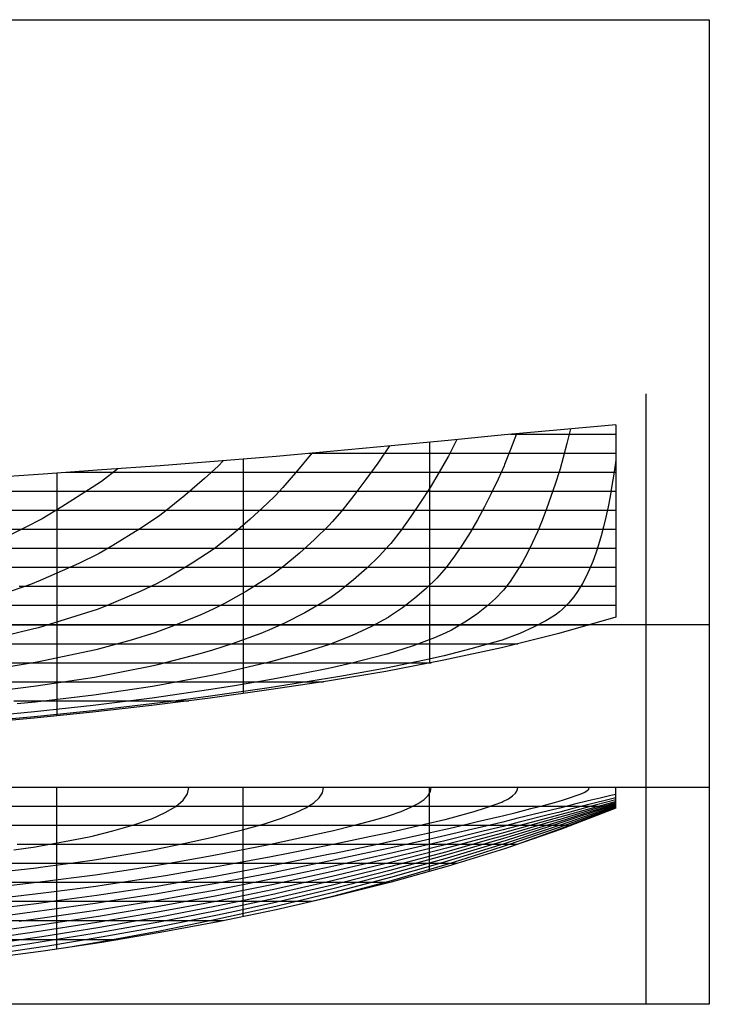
# Model space of a CAD drawing. Header units: metres. Extents: x -1049 to 33, y -200 to 318.
# Tile 4 of 4: x -329 to 33, y -200 to 318. Entities that reach past the tile are written whole.
import ezdxf

# ---------------------------------------------------------------- set-up
doc = ezdxf.new("R2010")
doc.units = ezdxf.units.M

msp = doc.modelspace()

# ---------------------------------------------------------------- linework, layer by layer
at = {"layer": '2', "color": 9}
for points in [[(0, -75.2226), (0, 121.384)], [(33.2, 0), (-1049.2, 0)]]:
    msp.add_lwpolyline(points, dxfattribs=at)
at = {"layer": '2', "color": 5}
for points in [[(-16, 105), (-45.0698, 102.447), (-74.4626, 99.7152), (-104.143, 96.8778), (-134.077, 94.0066), (-164.227, 91.1738), (-194.56, 88.4514), (-225.04, 85.9099), (-255.642, 83.5571), (-286.35, 81.326), (-317.15, 79.145), (-348.03, 76.9703)], [(-16, 105), (-16, 98.1503), (-16, 91.5786), (-16, 85.2809), (-16, 79.2533), (-16, 73.4917), (-16, 67.9922), (-16, 62.7509), (-16, 57.7637), (-16, 53.0268), (-16, 48.536), (-16, 44.2876), (-16, 40.2773), (-16, 36.5015), (-16, 32.9559), (-16, 29.6368), (-16, 26.54), (-16, 23.6617), (-16, 20.9978), (-16, 18.5445), (-16, 16.2977), (-16, 14.2534), (-16, 12.4077), (-16, 10.7567), (-16, 9.2963), (-16, 8.0225), (-16, 6.9315), (-16, 6.0192), (-16, 5.2817), (-16, 4.715), (-16, 4.3151), (-16, 4.0781), (-16, 4)], [(-16, 4), (-45.929, -4.5994), (-76.0973, -12.1325), (-106.468, -18.7357), (-137.003, -24.5452), (-167.666, -29.6973), (-198.419, -34.3281), (-229.226, -38.5694), (-260.072, -42.4705), (-290.959, -46.0102), (-321.89, -49.1651), (-352.864, -51.901)]]:
    msp.add_lwpolyline(points, dxfattribs=at)
at = {"layer": '2', "color": 1}
for points in [[(-16.001, 105), (-16.001, 98.1502), (-16.001, 91.5785), (-16.001, 85.2808), (-16.001, 79.2531), (-16.001, 73.4915), (-16.001, 67.9921), (-16.001, 62.7507), (-16.001, 57.7635), (-16.001, 53.0265), (-16.001, 48.5358), (-16.001, 44.2873), (-16.001, 40.2771), (-16.001, 36.5012), (-16.001, 32.9556), (-16.001, 29.6365), (-16.001, 26.5397), (-16.001, 23.6614), (-16.001, 20.9975), (-16.001, 18.5442), (-16.001, 16.2974), (-16.001, 14.2531), (-16.001, 12.4074), (-16.001, 10.7564), (-16.001, 9.296), (-16.001, 8.0222), (-16.001, 6.9312), (-16.001, 6.0189), (-16.001, 5.2814), (-16.001, 4.7147), (-16.001, 4.3148), (-16.001, 4.0778), (-16.001, 3.9997)], [(-114, 95.9323), (-114, 87.6202), (-114, 79.6832), (-114, 72.114), (-114, 64.9054), (-114, 58.05), (-114, 51.5407), (-114, 45.37), (-114, 39.5308), (-114, 34.0158), (-114, 28.8176), (-114, 23.9289), (-114, 19.3424), (-114, 15.0509), (-114, 11.0469), (-114, 7.3233), (-114, 3.8727), (-114, 0.6877), (-114, -2.2388), (-114, -4.9143), (-114, -7.346), (-114, -9.5413), (-114, -11.5073), (-114, -13.2515), (-114, -14.7811), (-114, -16.1034), (-114, -17.2258), (-114, -18.1554), (-114, -18.8997), (-114, -19.4659), (-114, -19.8612), (-114, -20.0931), (-114, -20.1688)], [(-212, 86.9972), (-212, 78.5016), (-212, 70.3627), (-212, 62.5749), (-212, 55.1325), (-212, 48.0299), (-212, 41.2613), (-212, 34.8211), (-212, 28.7035), (-212, 22.9029), (-212, 17.4135), (-212, 12.2296), (-212, 7.3456), (-212, 2.7556), (-212, -1.5461), (-212, -5.5651), (-212, -9.3073), (-212, -12.7783), (-212, -15.9838), (-212, -18.9296), (-212, -21.6215), (-212, -24.0651), (-212, -26.2662), (-212, -28.2305), (-212, -29.9637), (-212, -31.4716), (-212, -32.7598), (-212, -33.8342), (-212, -34.7004), (-212, -35.3641), (-212, -35.8311), (-212, -36.1072), (-212, -36.1979)], [(-310, 79.6514), (-310, 70.4177), (-310, 61.6075), (-310, 53.2123), (-310, 45.2239), (-310, 37.6338), (-310, 30.4338), (-310, 23.6153), (-310, 17.1701), (-310, 11.0895), (-310, 5.3651), (-310, -0.0117), (-310, -5.0493), (-310, -9.7566), (-310, -14.142), (-310, -18.2143), (-310, -21.9821), (-310, -25.454), (-310, -28.6388), (-310, -31.5451), (-310, -34.1816), (-310, -36.5571), (-310, -38.6802), (-310, -40.5597), (-310, -42.2043), (-310, -43.6228), (-310, -44.8238), (-310, -45.8161), (-310, -46.6084), (-310, -47.2094), (-310, -47.6279), (-310, -47.8727), (-310, -47.9523)]]:
    msp.add_lwpolyline(points, dxfattribs=at)
at = {"layer": '2', "color": 7}
for points in [[(-39.8644, 102.904), (-41.7104, 95.3042), (-43.6198, 87.9383), (-45.2545, 81.992), (-45.6206, 80.8069), (-47.8188, 73.9251), (-50.0676, 67.2954), (-52.3757, 60.9148), (-54.7541, 54.7795), (-57.2167, 48.8848), (-59.7808, 43.2247), (-62.4676, 37.792), (-65.303, 32.5781), (-68.3191, 27.5725), (-71.5547, 22.7626), (-75.058, 18.1333), (-75.2658, 17.8843), (-79.2442, 13.7392), (-83.9418, 9.4867), (-89.2532, 5.3394), (-95.3338, 1.2579), (-102.385, -2.8073), (-105.676, -4.4744), (-111.289, -6.8717), (-122.508, -11.0502), (-136.289, -15.509), (-136.341, -15.5244), (-155.506, -20.3257), (-167.135, -22.9705), (-181.198, -25.7814), (-198.011, -28.9184), (-216.448, -32.0538), (-228.933, -34.068), (-259.86, -38.6064), (-290.766, -42.5376), (-321.614, -45.8228), (-347.209, -48.1938)], [(-68.1628, 100.301), (-71.2691, 92.0901), (-74.4302, 84.1362), (-74.713, 83.4445), (-77.9142, 76.444), (-81.469, 69.033), (-85.0877, 61.8983), (-88.7939, 55.0331), (-92.6152, 48.4293), (-96.5842, 42.0773), (-100.739, 35.9658), (-105.125, 30.0815), (-105.13, 30.0755), (-110.183, 24.4873), (-115.639, 19.0964), (-121.587, 13.8842), (-128.144, 8.8223), (-135.452, 3.8772), (-135.731, 3.7068), (-144.419, -0.8971), (-154.707, -5.6358), (-166.571, -10.3872), (-166.625, -10.406), (-181.682, -15.1773), (-197.532, -19.6042), (-199.628, -20.134), (-222.021, -25.2937), (-228.544, -26.6687), (-252.967, -31.2769), (-259.544, -32.434), (-290.471, -37.0572), (-321.268, -40.739), (-330.854, -41.6879)], [(-99.6167, 97.3105), (-103.985, 88.6348), (-104.321, 87.985), (-108.798, 80.236), (-113.682, 72.1494), (-118.636, 64.3671), (-123.7, 56.8783), (-128.916, 49.6707), (-134.333, 42.7304), (-135.087, 41.8234), (-140.435, 36.0881), (-146.945, 29.7015), (-153.887, 23.5426), (-161.363, 17.5868), (-165.921, 14.3065), (-169.811, 11.8309), (-179.518, 6.2589), (-190.265, 0.8041), (-196.919, -2.2153), (-202.71, -4.5663), (-217.277, -9.8883), (-228.006, -13.3986), (-234.755, -15.3473), (-256.955, -21.1592), (-259.079, -21.6687), (-290.039, -27.7955), (-320.804, -32.3402), (-351.377, -36.0881)], [(-134.983, 93.9214), (-141.17, 84.9064), (-147.389, 76.2368), (-153.688, 67.898), (-160.119, 59.8746), (-165.081, 54.0602), (-166.903, 52.154), (-174.435, 44.7348), (-182.307, 37.5915), (-190.607, 30.7022), (-196.144, 26.4888), (-199.767, 24.0423), (-210.162, 17.5887), (-221.359, 11.3164), (-227.301, 8.2865), (-234.487, 5.0697), (-249.944, -1.2102), (-258.453, -4.3453), (-270.9, -8.1407), (-289.464, -13.288), (-320.23, -19.6892), (-350.773, -24.7038)], [(-175.836, 90.1319), (-183.398, 80.9617), (-191.064, 72.1404), (-195.084, 67.749), (-199.294, 63.6443), (-208.204, 55.4554), (-217.453, 47.5597), (-226.332, 40.5452), (-227.221, 39.9249), (-238.774, 32.3898), (-251.101, 25.047), (-257.591, 21.4882), (-266.105, 17.4878), (-284.757, 9.5432), (-288.703, 8.0047), (-319.533, -1.6099), (-321.966, -2.208), (-350.114, -8.9727)], [(-16, 86.7244), (-16.1925, 85.2518), (-17.0665, 79.073), (-18.0019, 73.1207), (-19.0001, 67.3916), (-20.0633, 61.8827), (-21.1943, 56.5908), (-22.3969, 51.5127), (-23.6759, 46.6449), (-25.0383, 41.9836), (-26.4929, 37.5241), (-28.0514, 33.2614), (-29.7291, 29.189), (-31.546, 25.2992), (-33.528, 21.5825), (-35.7088, 18.027), (-38.1326, 14.6175), (-40.8581, 11.3346), (-43.9641, 8.1531), (-45.611, 6.6986), (-47.8642, 5.0513), (-52.8323, 1.9615), (-58.9127, -1.2078), (-66.5313, -4.5673), (-75.8165, -8.0901), (-76.4598, -8.2911), (-92.2871, -12.7788), (-106.242, -16.3835), (-116.541, -18.6318), (-136.823, -22.8509), (-161.05, -27.2174), (-167.527, -28.354), (-198.316, -33.1777), (-229.158, -37.5939), (-249.754, -40.296), (-260.027, -41.6246), (-290.919, -45.2336), (-309.77, -47.1849), (-321.823, -48.4215), (-352.717, -51.1732)], [(-222.381, 86.1316), (-225.108, 83.3403), (-232.204, 76.8491), (-242.657, 67.8442), (-253.533, 59.1044), (-256.423, 56.916), (-266.257, 50.3472), (-280.454, 41.5942), (-287.683, 37.4731), (-298.419, 32.1917), (-318.683, 23.1446), (-323.847, 21.1984), (-349.407, 12.2777)], [(-277.816, 81.9461), (-286.506, 75.3183), (-291.303, 72.0814), (-307.249, 61.8969), (-317.707, 55.669), (-326.563, 51.0176), (-348.683, 40.2824)], [(-16, 4), (-45.929, -4.5994), (-76.0973, -12.1325), (-106.468, -18.7357), (-137.003, -24.5452), (-167.666, -29.6973), (-198.419, -34.3281), (-229.226, -38.5694), (-260.072, -42.4705), (-290.959, -46.0102), (-321.89, -49.1651), (-352.864, -51.901)]]:
    msp.add_lwpolyline(points, dxfattribs=at)
at = {"layer": '2', "color": 2}
for points in [[(-16, 100), (-45.0946, 100), (-71.3975, 100)], [(-16, 90), (-27.9774, 90), (-45.1901, 90), (-74.6181, 90), (-91.0189, 90), (-104.281, 90), (-134.166, 90), (-164.255, 90), (-177.306, 90)], [(-16, 80), (-45.2689, 80), (-51.537, 80), (-74.7578, 80), (-104.467, 80), (-111.019, 80), (-134.383, 80), (-164.492, 80), (-194.069, 80), (-194.771, 80), (-225.195, 80), (-255.738, 80), (-286.384, 80), (-305.076, 80)], [(-16, 70), (-34.8381, 70), (-45.33, 70), (-74.1915, 70), (-74.8775, 70), (-104.632, 70), (-133.003, 70), (-134.587, 70), (-164.724, 70), (-195.026, 70), (-216.34, 70), (-225.468, 70), (-256.021, 70), (-286.651, 70), (-314.694, 70), (-317.347, 70), (-348.131, 70), (-379.015, 70), (-409.99, 70), (-441.03, 70), (-451.638, 70)], [(-16, 60), (-28.8748, 60), (-45.3759, 60), (-57.7277, 60), (-74.9745, 60), (-98.7586, 60), (-104.779, 60), (-134.776, 60), (-158.906, 60), (-164.95, 60), (-195.284, 60), (-225.755, 60), (-242.777, 60), (-256.325, 60), (-286.947, 60), (-317.592, 60), (-324.178, 60), (-348.294, 60)], [(-16, 50), (-28.7882, 50), (-45.4089, 50), (-51.3338, 50), (-75.0547, 50), (-82.3345, 50), (-104.908, 50), (-126.289, 50), (-134.952, 50), (-165.169, 50), (-189.71, 50), (-195.542, 50), (-226.05, 50), (-256.646, 50), (-269.69, 50), (-287.264, 50), (-317.862, 50), (-333.625, 50)], [(-16, 40), (-17.057, 40), (-32.8195, 40), (-45.4332, 40), (-51.6991, 40), (-75.121, 40), (-76.2861, 40), (-105.023, 40), (-110.502, 40), (-135.116, 40), (-158.674, 40), (-165.381, 40), (-195.798, 40), (-226.348, 40), (-226.389, 40), (-256.976, 40), (-287.597, 40), (-293.422, 40), (-318.154, 40), (-343.676, 40)], [(-16, 30), (-26.7733, 30), (-40.182, 30), (-45.4568, 30), (-57.1658, 30), (-75.1811, 30), (-77.9553, 30), (-105.131, 30), (-105.696, 30), (-135.274, 30), (-144.405, 30), (-165.589, 30), (-196.054, 30), (-197.774, 30), (-226.648, 30), (-257.308, 30), (-263.116, 30), (-287.939, 30), (-312.858, 30), (-318.462, 30), (-348.924, 30)], [(-16, 20), (-19.4613, 20), (-28.8076, 20), (-39.1233, 20), (-45.4933, 20), (-51.5675, 20), (-66.8594, 20), (-75.249, 20), (-85.7479, 20), (-105.241, 20), (-109.62, 20), (-135.433, 20), (-141.846, 20), (-165.799, 20), (-185.901, 20), (-196.311, 20), (-226.947, 20), (-242.477, 20), (-257.641, 20), (-288.285, 20), (-292.871, 20), (-318.786, 20), (-329.824, 20)], [(-16, 10), (-18.5892, 10), (-24.2377, 10), (-30.5677, 10), (-37.6229, 10), (-45.4596, 10), (-45.5683, 10), (-55.8316, 10), (-67.4127, 10), (-75.3482, 10), (-81.3213, 10), (-98.6698, 10), (-105.372, 10), (-120.656, 10), (-135.606, 10), (-148.925, 10), (-166.017, 10), (-186.461, 10), (-196.574, 10), (-227.249, 10), (-234.538, 10), (-257.973, 10), (-281.111, 10), (-288.633, 10), (-316.419, 10), (-319.123, 10), (-346.293, 10)], [(-336.648, 0), (-319.475, 0), (-309.933, 0), (-288.984, 0), (-278.411, 0), (-258.306, 0), (-238.523, 0), (-227.558, 0), (-197.269, 0), (-196.853, 0), (-166.261, 0), (-163.919, 0), (-137.964, 0), (-135.816, 0), (-118.121, 0), (-105.558, 0), (-101.568, 0), (-88.6444, 0), (-77.1713, 0), (-75.5273, 0), (-68.3446, 0), (-60.7485, 0), (-54.055, 0), (-48.2076, 0), (-45.7478, 0), (-43.5327, 0), (-39.8441, 0), (-36.7599, 0), (-34.2647, 0), (-32.3452, 0), (-30.9896, 0), (-30.1861, 0), (-29.9215, 0)], [(-334.647, -10), (-319.846, -10), (-311.39, -10), (-289.342, -10), (-285.11, -10), (-258.648, -10), (-252.704, -10), (-227.886, -10), (-218.291, -10), (-197.167, -10), (-188.232, -10), (-166.559, -10), (-163.814, -10), (-144.74, -10), (-136.11, -10), (-129.165, -10), (-116.586, -10), (-105.874, -10), (-105.644, -10), (-97.5003, -10), (-90.4557, -10), (-84.4354, -10), (-79.3738, -10), (-75.9271, -10), (-75.3116, -10), (-72.4487, -10), (-70.2692, -10), (-68.7451, -10), (-67.8498, -10), (-67.5572, -10)], [(-339.49, -20), (-320.383, -20), (-320.243, -20), (-298.234, -20), (-289.72, -20), (-273.542, -20), (-259.014, -20), (-246.88, -20), (-228.256, -20), (-221.089, -20), (-198.513, -20), (-197.548, -20), (-180.509, -20), (-166.971, -20), (-165.225, -20), (-153.436, -20), (-143.358, -20), (-136.6, -20), (-135.072, -20), (-128.89, -20), (-123.838, -20), (-119.838, -20), (-116.822, -20), (-114.731, -20), (-113.51, -20), (-113.113, -20)], [(-335.067, -30), (-320.689, -30), (-318.484, -30), (-300.076, -30), (-290.136, -30), (-280.835, -30), (-261.168, -30), (-259.43, -30), (-242.376, -30), (-228.708, -30), (-225.93, -30), (-212.281, -30), (-200.757, -30), (-198.081, -30), (-191.786, -30), (-184.678, -30), (-179.071, -30), (-174.856, -30), (-171.937, -30), (-170.232, -30), (-169.676, -30)], [(-332.627, -40), (-321.223, -40), (-319.451, -40), (-305.826, -40), (-292.861, -40), (-290.625, -40), (-280.44, -40), (-269.479, -40), (-260.115, -40), (-259.937, -40), (-252.895, -40), (-247.403, -40), (-243.554, -40), (-241.284, -40), (-240.538, -40)]]:
    msp.add_lwpolyline(points, dxfattribs=at)
at = {"layer": '3', "color": 9}
for points in [[(0, -199.533), (0, -75.2226)], [(33.2, -85.5818), (-1049.2, -85.5818)]]:
    msp.add_lwpolyline(points, dxfattribs=at)
at = {"layer": '3', "color": 5}
for points in [[(-16, -85.5818), (-45.929, -85.5818), (-76.0973, -85.5818), (-106.468, -85.5818), (-137.003, -85.5818), (-167.666, -85.5818), (-198.419, -85.5818), (-229.226, -85.5818), (-260.072, -85.5818), (-290.959, -85.5818), (-321.89, -85.5818), (-352.864, -85.5818)], [(-16, -96.3818), (-16, -96.0902), (-16, -95.8019), (-16, -95.5163), (-16, -95.2328), (-16, -94.9506), (-16, -94.6693), (-16, -94.3881), (-16, -94.1065), (-16, -93.8238), (-16, -93.5393), (-16, -93.2526), (-16, -92.9629), (-16, -92.6695), (-16, -92.372), (-16, -92.0696), (-16, -91.7618), (-16, -91.4479), (-16, -91.1272), (-16, -90.7992), (-16, -90.4632), (-16, -90.1187), (-16, -89.7649), (-16, -89.4012), (-16, -89.0271), (-16, -88.6419), (-16, -88.2449), (-16, -87.8356), (-16, -87.4133), (-16, -86.9774), (-16, -86.5273), (-16, -86.0623), (-16, -85.5818)], [(-16, -96.3818), (-45.0698, -107.589), (-74.4626, -117.762), (-104.143, -126.989), (-134.077, -135.354), (-164.227, -142.942), (-194.56, -149.84), (-225.04, -156.131), (-255.642, -161.858), (-286.35, -167.015), (-317.15, -171.591), (-348.03, -175.598)]]:
    msp.add_lwpolyline(points, dxfattribs=at)
at = {"layer": '3', "color": 7}
for points in [[(-16, -85.5818), (-45.929, -85.5818), (-76.0973, -85.5818), (-106.468, -85.5818), (-137.003, -85.5818), (-167.666, -85.5818), (-198.419, -85.5818), (-229.226, -85.5818), (-260.072, -85.5818), (-290.959, -85.5818), (-321.89, -85.5818), (-352.864, -85.5818)], [(-16, -95.5818), (-16.1925, -95.5818), (-17.0665, -95.5818), (-18.0019, -95.5818), (-19.0001, -95.5818), (-20.0633, -95.5818), (-21.1943, -95.5818), (-22.3969, -95.5818), (-23.6759, -95.5818), (-25.0383, -95.5818), (-26.4929, -95.5818), (-28.0514, -95.5818), (-29.7291, -95.5818), (-31.546, -95.5818), (-33.528, -95.5818), (-35.7088, -95.5818), (-38.1326, -95.5818), (-40.8581, -95.5818), (-43.9641, -95.5818), (-45.611, -95.5818), (-47.8642, -95.5818), (-52.8323, -95.5818), (-58.9127, -95.5818), (-66.5313, -95.5818), (-75.8165, -95.5818), (-76.4598, -95.5818), (-92.2871, -95.5818), (-106.242, -95.5818), (-116.541, -95.5818), (-136.823, -95.5818), (-161.05, -95.5818), (-167.527, -95.5818), (-198.316, -95.5818), (-229.158, -95.5818), (-249.754, -95.5818), (-260.027, -95.5818), (-290.919, -95.5818), (-309.77, -95.5818), (-321.823, -95.5818), (-352.717, -95.5818)], [(-39.8644, -105.582), (-41.7104, -105.582), (-43.6198, -105.582), (-45.2545, -105.582), (-45.6206, -105.582), (-47.8188, -105.582), (-50.0676, -105.582), (-52.3757, -105.582), (-54.7541, -105.582), (-57.2167, -105.582), (-59.7808, -105.582), (-62.4676, -105.582), (-65.303, -105.582), (-68.3191, -105.582), (-71.5547, -105.582), (-75.058, -105.582), (-75.2658, -105.582), (-79.2442, -105.582), (-83.9418, -105.582), (-89.2532, -105.582), (-95.3338, -105.582), (-102.385, -105.582), (-105.676, -105.582), (-111.289, -105.582), (-122.508, -105.582), (-136.289, -105.582), (-136.341, -105.582), (-155.506, -105.582), (-167.135, -105.582), (-181.198, -105.582), (-198.011, -105.582), (-216.448, -105.582), (-228.933, -105.582), (-259.86, -105.582), (-290.766, -105.582), (-321.614, -105.582), (-347.209, -105.582)], [(-68.1628, -115.582), (-71.2691, -115.582), (-74.4302, -115.582), (-74.713, -115.582), (-77.9142, -115.582), (-81.469, -115.582), (-85.0877, -115.582), (-88.7939, -115.582), (-92.6152, -115.582), (-96.5842, -115.582), (-100.739, -115.582), (-105.125, -115.582), (-105.13, -115.582), (-110.183, -115.582), (-115.639, -115.582), (-121.587, -115.582), (-128.144, -115.582), (-135.452, -115.582), (-135.731, -115.582), (-144.419, -115.582), (-154.707, -115.582), (-166.571, -115.582), (-166.625, -115.582), (-181.682, -115.582), (-197.532, -115.582), (-199.628, -115.582), (-222.021, -115.582), (-228.544, -115.582), (-252.967, -115.582), (-259.544, -115.582), (-290.471, -115.582), (-321.268, -115.582), (-330.854, -115.582)], [(-99.6167, -125.582), (-103.985, -125.582), (-104.321, -125.582), (-108.798, -125.582), (-113.682, -125.582), (-118.636, -125.582), (-123.7, -125.582), (-128.916, -125.582), (-134.333, -125.582), (-135.087, -125.582), (-140.435, -125.582), (-146.945, -125.582), (-153.887, -125.582), (-161.363, -125.582), (-165.921, -125.582), (-169.811, -125.582), (-179.518, -125.582), (-190.265, -125.582), (-196.919, -125.582), (-202.71, -125.582), (-217.277, -125.582), (-228.006, -125.582), (-234.755, -125.582), (-256.955, -125.582), (-259.079, -125.582), (-290.039, -125.582), (-320.804, -125.582), (-351.377, -125.582)], [(-134.983, -135.582), (-141.17, -135.582), (-147.389, -135.582), (-153.688, -135.582), (-160.119, -135.582), (-165.081, -135.582), (-166.903, -135.582), (-174.435, -135.582), (-182.307, -135.582), (-190.607, -135.582), (-196.144, -135.582), (-199.767, -135.582), (-210.162, -135.582), (-221.359, -135.582), (-227.301, -135.582), (-234.487, -135.582), (-249.944, -135.582), (-258.453, -135.582), (-270.9, -135.582), (-289.464, -135.582), (-320.23, -135.582), (-350.773, -135.582)], [(-175.836, -145.582), (-183.398, -145.582), (-191.064, -145.582), (-195.084, -145.582), (-199.294, -145.582), (-208.204, -145.582), (-217.453, -145.582), (-226.332, -145.582), (-227.221, -145.582), (-238.774, -145.582), (-251.101, -145.582), (-257.591, -145.582), (-266.105, -145.582), (-284.757, -145.582), (-288.703, -145.582), (-319.533, -145.582), (-321.966, -145.582), (-350.114, -145.582)], [(-222.381, -155.582), (-225.108, -155.582), (-232.204, -155.582), (-242.657, -155.582), (-253.533, -155.582), (-256.423, -155.582), (-266.257, -155.582), (-280.454, -155.582), (-287.683, -155.582), (-298.419, -155.582), (-318.683, -155.582), (-323.847, -155.582), (-349.407, -155.582)], [(-277.816, -165.582), (-286.506, -165.582), (-291.303, -165.582), (-307.249, -165.582), (-317.707, -165.582), (-326.563, -165.582), (-348.683, -165.582)]]:
    msp.add_lwpolyline(points, dxfattribs=at)
at = {"layer": '3', "color": 2}
for points in [[(-339.49, -137.559), (-320.383, -135.399), (-320.243, -135.383), (-298.234, -132.53), (-289.72, -131.456), (-273.542, -128.987), (-259.014, -126.748), (-246.88, -124.61), (-228.256, -121.267), (-221.089, -119.891), (-198.513, -115.471), (-197.548, -115.275), (-180.509, -111.667), (-166.971, -108.733), (-165.225, -108.326), (-153.436, -105.405), (-143.358, -102.767), (-136.6, -100.839), (-135.072, -100.354), (-128.89, -98.1105), (-123.838, -95.9777), (-119.838, -93.9133), (-116.822, -91.8778), (-114.731, -89.8339), (-113.51, -87.7464), (-113.113, -85.5818)], [(-336.648, -148.448), (-319.475, -146.313), (-309.933, -145.012), (-288.984, -142.222), (-278.411, -140.608), (-258.306, -137.547), (-238.523, -134.154), (-227.558, -132.269), (-197.269, -126.636), (-196.853, -126.559), (-166.261, -120.524), (-163.919, -120.031), (-137.964, -114.627), (-135.816, -114.185), (-118.121, -110.248), (-105.558, -107.522), (-101.568, -106.575), (-88.6444, -103.522), (-77.1713, -100.886), (-75.5273, -100.505), (-68.3446, -98.643), (-60.7485, -96.682), (-54.055, -94.96), (-48.2076, -93.4469), (-45.7478, -92.7827), (-43.5327, -92.1059), (-39.8441, -90.907), (-36.7599, -89.8361), (-34.2647, -88.8721), (-32.3452, -87.9921), (-30.9896, -87.1703), (-30.1861, -86.3778), (-29.9215, -85.5818)], [(-335.067, -129.392), (-320.689, -127.759), (-318.484, -127.464), (-300.076, -124.944), (-290.136, -123.588), (-280.835, -122.04), (-261.168, -118.661), (-259.43, -118.344), (-242.376, -114.825), (-228.708, -111.852), (-225.93, -111.209), (-212.281, -107.776), (-200.757, -104.612), (-198.081, -103.777), (-191.786, -101.689), (-184.678, -98.9217), (-179.071, -96.2464), (-174.856, -93.6164), (-171.937, -90.9887), (-170.232, -88.323), (-169.676, -85.5818)], [(-334.647, -143.07), (-319.846, -141.33), (-311.39, -140.217), (-289.342, -137.394), (-285.11, -136.757), (-258.648, -132.776), (-252.704, -131.76), (-227.886, -127.488), (-218.291, -125.711), (-197.167, -121.774), (-188.232, -120.025), (-166.559, -115.788), (-163.814, -115.215), (-144.74, -111.21), (-136.11, -109.4), (-129.165, -107.811), (-116.586, -104.9), (-105.874, -102.411), (-105.644, -102.351), (-97.5003, -100.117), (-90.4557, -98.1073), (-84.4354, -96.2804), (-79.3738, -94.5982), (-75.9271, -93.2878), (-75.3116, -93.0216), (-72.4487, -91.509), (-70.2692, -90.0401), (-68.7451, -88.5842), (-67.8498, -87.1091), (-67.5572, -85.5818)], [(-332.627, -118.299), (-321.223, -116.69), (-319.451, -116.395), (-305.826, -113.914), (-292.861, -111.429), (-290.625, -110.944), (-280.44, -108.362), (-269.479, -105.216), (-260.115, -102.084), (-259.937, -102.01), (-252.895, -98.788), (-247.403, -95.5279), (-243.554, -92.2669), (-241.284, -88.9647), (-240.538, -85.5818)], [(-16, -92.1027), (-26.7733, -94.8907), (-40.182, -98.5132), (-45.4568, -99.9764), (-57.1658, -103.012), (-75.1811, -107.854), (-77.9553, -108.553), (-105.131, -115.566), (-105.696, -115.703), (-135.274, -122.971), (-144.405, -125.07), (-165.589, -129.988), (-196.054, -136.573), (-197.774, -136.915), (-226.648, -142.664), (-257.308, -148.256), (-263.116, -149.21), (-287.939, -153.302), (-312.858, -157.063), (-318.462, -157.916), (-348.924, -162.222)], [(-16, -89.2074), (-18.5892, -89.7926), (-24.2377, -91.1036), (-30.5677, -92.6405), (-37.6229, -94.4211), (-45.4596, -96.4671), (-45.5683, -96.4955), (-55.8316, -98.9105), (-67.4127, -101.747), (-75.3482, -103.742), (-81.3213, -105.116), (-98.6698, -109.207), (-105.372, -110.824), (-120.656, -114.242), (-135.606, -117.661), (-148.925, -120.501), (-166.017, -124.195), (-186.461, -128.332), (-196.574, -130.392), (-227.249, -136.223), (-234.538, -137.492), (-257.973, -141.574), (-281.111, -145.185), (-288.633, -146.365), (-316.419, -150.253), (-319.123, -150.638), (-346.293, -154.222)], [(-16, -92.9413), (-17.057, -93.2267), (-32.8195, -97.5871), (-45.4332, -101.219), (-51.6991, -102.92), (-75.121, -109.474), (-76.2861, -109.781), (-105.023, -117.511), (-110.502, -118.894), (-135.116, -125.192), (-158.674, -130.824), (-165.381, -132.441), (-195.798, -139.19), (-226.348, -145.441), (-226.389, -145.448), (-256.976, -151.136), (-287.597, -156.331), (-293.422, -157.231), (-318.154, -161.072), (-343.676, -164.77)], [(-16, -90.9938), (-19.4613, -91.8239), (-28.8076, -94.1343), (-39.1233, -96.8012), (-45.4933, -98.4944), (-51.5675, -99.9784), (-66.8594, -103.831), (-75.249, -106.009), (-85.7479, -108.543), (-105.241, -113.389), (-109.62, -114.404), (-135.433, -120.508), (-141.846, -121.925), (-165.799, -127.282), (-185.901, -131.481), (-196.311, -133.67), (-226.947, -139.629), (-242.477, -142.394), (-257.641, -145.096), (-288.285, -150.017), (-292.871, -150.675), (-318.786, -154.451), (-329.824, -155.948)], [(-16, -94.772), (-34.8381, -100.89), (-45.33, -104.395), (-74.1915, -113.544), (-74.8775, -113.765), (-104.632, -122.689), (-133.003, -130.627), (-134.587, -131.073), (-164.724, -138.863), (-195.026, -146.062), (-216.34, -150.694), (-225.468, -152.684), (-256.021, -158.746), (-286.651, -164.291), (-314.694, -168.908), (-317.347, -169.344), (-348.131, -173.871), (-379.015, -177.9), (-409.99, -181.466), (-441.03, -184.586), (-451.638, -185.462)], [(-16, -94.2328), (-28.8748, -98.1703), (-45.3759, -103.385), (-57.7277, -107.094), (-74.9745, -112.386), (-98.7586, -119.268), (-104.779, -121.034), (-134.776, -129.202), (-158.906, -135.3), (-164.95, -136.836), (-195.284, -143.897), (-225.755, -150.398), (-242.777, -153.708), (-256.325, -156.349), (-286.947, -161.779), (-317.592, -166.757), (-324.178, -167.732), (-348.294, -171.277)], [(-16, -93.6321), (-28.7882, -97.3383), (-45.4089, -102.336), (-51.3338, -104.026), (-75.0547, -110.966), (-82.3345, -112.976), (-104.908, -119.315), (-126.289, -124.949), (-134.952, -127.256), (-165.169, -134.701), (-189.71, -140.29), (-195.542, -141.625), (-226.05, -147.991), (-256.646, -153.823), (-269.69, -156.083), (-287.264, -159.138), (-317.862, -164.008), (-333.625, -166.323)], [(-16, -95.2679), (-45.2689, -105.386), (-51.537, -107.429), (-74.7578, -115.118), (-104.467, -124.308), (-111.019, -126.176), (-134.383, -132.881), (-164.492, -140.819), (-194.069, -147.971), (-194.771, -148.141), (-225.195, -154.868), (-255.738, -161.051), (-286.384, -166.699), (-305.076, -169.797)], [(-16, -95.7304), (-27.9774, -100.043), (-45.1901, -106.368), (-74.6181, -116.461), (-91.0189, -121.661), (-104.281, -125.901), (-134.166, -134.651), (-164.255, -142.72), (-177.306, -145.916)], [(-16, -96.169), (-45.0946, -107.348), (-71.3975, -116.701)]]:
    msp.add_lwpolyline(points, dxfattribs=at)
at = {"layer": '3', "color": 1}
for points in [[(-310, -170.529), (-310, -168.241), (-310, -165.954), (-310, -163.666), (-310, -161.375), (-310, -159.077), (-310, -156.77), (-310, -154.452), (-310, -152.12), (-310, -149.772), (-310, -147.405), (-310, -145.016), (-310, -142.604), (-310, -140.165), (-310, -137.698), (-310, -135.2), (-310, -132.668), (-310, -130.099), (-310, -127.493), (-310, -124.845), (-310, -122.154), (-310, -119.417), (-310, -116.632), (-310, -113.796), (-310, -110.907), (-310, -107.962), (-310, -104.959), (-310, -101.895), (-310, -98.7688), (-310, -95.5766), (-310, -92.3164), (-310, -88.9856), (-310, -85.5818)], [(-212, -153.439), (-212, -151.622), (-212, -149.831), (-212, -148.06), (-212, -146.306), (-212, -144.565), (-212, -142.831), (-212, -141.1), (-212, -139.367), (-212, -137.629), (-212, -135.88), (-212, -134.116), (-212, -132.332), (-212, -130.525), (-212, -128.689), (-212, -126.819), (-212, -124.912), (-212, -122.963), (-212, -120.967), (-212, -118.92), (-212, -116.817), (-212, -114.654), (-212, -112.426), (-212, -110.128), (-212, -107.757), (-212, -105.307), (-212, -102.774), (-212, -100.154), (-212, -97.4417), (-212, -94.6328), (-212, -91.7229), (-212, -88.7074), (-212, -85.5818)], [(-114, -129.743), (-114, -128.331), (-114, -126.973), (-114, -125.665), (-114, -124.401), (-114, -123.177), (-114, -121.987), (-114, -120.825), (-114, -119.687), (-114, -118.567), (-114, -117.459), (-114, -116.359), (-114, -115.261), (-114, -114.16), (-114, -113.051), (-114, -111.928), (-114, -110.785), (-114, -109.619), (-114, -108.423), (-114, -107.191), (-114, -105.92), (-114, -104.603), (-114, -103.235), (-114, -101.81), (-114, -100.324), (-114, -98.7715), (-114, -97.1465), (-114, -95.444), (-114, -93.6585), (-114, -91.7849), (-114, -89.8178), (-114, -87.7518), (-114, -85.5818)], [(-16.001, -96.3822), (-16.001, -96.0906), (-16.001, -95.8023), (-16.001, -95.5167), (-16.001, -95.2331), (-16.001, -94.951), (-16.001, -94.6696), (-16.001, -94.3884), (-16.001, -94.1068), (-16.001, -93.8241), (-16.001, -93.5396), (-16.001, -93.2528), (-16.001, -92.9631), (-16.001, -92.6698), (-16.001, -92.3722), (-16.001, -92.0699), (-16.001, -91.762), (-16.001, -91.4481), (-16.001, -91.1274), (-16.001, -90.7994), (-16.001, -90.4634), (-16.001, -90.1189), (-16.001, -89.765), (-16.001, -89.4014), (-16.001, -89.0273), (-16.001, -88.642), (-16.001, -88.245), (-16.001, -87.8357), (-16.001, -87.4134), (-16.001, -86.9775), (-16.001, -86.5273), (-16.001, -86.0623), (-16.001, -85.5818)]]:
    msp.add_lwpolyline(points, dxfattribs=at)
at = {"layer": '4', "color": 2}
msp.add_lwpolyline([(-1049.2, 317.99), (33.2, 317.99), (33.2, -199.533), (-1049.2, -199.533), (-1049.2, 317.99)], dxfattribs=at)

doc.saveas('drawing.dxf')
